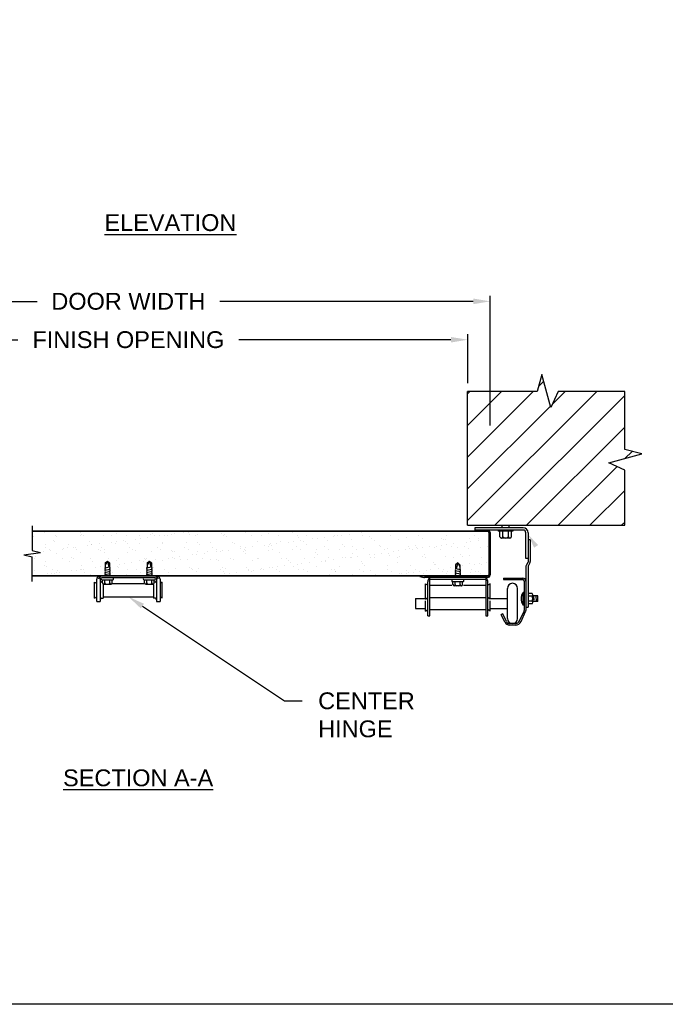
# Model space of a CAD drawing. Header units: inches. Extents: x 168.8 to 189.1, y 234.4 to 247.7.
# Tile 6 of 7: x 179.9 to 183.4, y 234.4 to 239.9. Entities that reach past the tile are written whole.
import ezdxf
from ezdxf import colors
from ezdxf.entities.mleader import LeaderData, LeaderLine
from ezdxf.math import Vec2, Vec3

# ---------------------------------------------------------------- set-up
doc = ezdxf.new("R2010")
doc.units = ezdxf.units.IN
doc.header["$LTSCALE"] = 0.25
doc.header["$MEASUREMENT"] = 0
doc.layers.add('591', color=7, linetype='Continuous')
doc.layers.add('ANNOTATIONS', color=1, linetype='Continuous')
doc.styles.add('ARIAL', font='arial.ttf', dxfattribs={"height": 0.09375})
doc.dimstyles.new('STANDARD$0', dxfattribs={"dimtxt": 0.09375, "dimasz": 0.09375, "dimexe": 0.03125, "dimexo": 0.046875, "dimgap": 0.09, "dimtad": 0, "dimtih": 1, "dimtoh": 1, "dimdec": 4, "dimzin": 0, "dimdsep": 46, "dimtxsty": 'ARIAL', "dimcen": 0.09, "dimadec": 0, "dimazin": 0, "dimtfac": 1, "dimtdec": 4, "dimtofl": 0, "dimtmove": 0, "dimatfit": 1, "dimfxl": 1, "dimtolj": 1, "dimtzin": 0, "dimarcsym": 0})

# ---------------------------------------------------------------- blocks, each defined once
blk = doc.blocks.new('*D1')
at = {"layer": 'ANNOTATIONS', "color": 0, "lineweight": -2, "transparency": 16777216}
for p, q in [((178.5672, 237.909), (178.5672, 238.1824)), ((178.661, 238.1511), (179.8425, 238.1511)), ((182.2547, 238.1511), (181.0732, 238.1511)), ((182.3485, 237.909), (182.3485, 238.1824))]:
    blk.add_line(p, q, dxfattribs=at)
at = {"layer": 'ANNOTATIONS', "color": 0, "transparency": 16777216}
for points in [[(178.661, 238.1667), (178.661, 238.1355), (178.5672, 238.1511)], [(182.2547, 238.1667), (182.2547, 238.1355), (182.3485, 238.1511)]]:
    blk.add_solid(points, dxfattribs=at)
at = {"layer": 'defpoints', "color": 0, "transparency": 16777216}
for p in [(182.3485, 238.1511), (178.5672, 237.8621), (182.3485, 237.8621)]:
    blk.add_point(p, dxfattribs=at)
at = {"layer": 'ANNOTATIONS', "color": 0, "transparency": 16777216, "insert": (180.4578, 238.1511), "char_height": 0.09375, "attachment_point": 5, "style": 'ARIAL'}
blk.add_mtext('\\A1;FINISH OPENING', dxfattribs=at)
blk = doc.blocks.new('*D2')
at = {"layer": 'ANNOTATIONS', "color": 0, "lineweight": -2, "transparency": 16777216}
for p, q in [((178.4422, 237.674), (178.4422, 238.3963)), ((178.536, 238.365), (179.9489, 238.365)), ((182.3797, 238.365), (180.9667, 238.365)), ((182.4735, 237.674), (182.4735, 238.3963))]:
    blk.add_line(p, q, dxfattribs=at)
at = {"layer": 'ANNOTATIONS', "color": 0, "transparency": 16777216}
for points in [[(178.536, 238.3807), (178.536, 238.3494), (178.4422, 238.365)], [(182.3797, 238.3807), (182.3797, 238.3494), (182.4735, 238.365)]]:
    blk.add_solid(points, dxfattribs=at)
at = {"layer": 'defpoints', "color": 0, "transparency": 16777216}
for p in [(178.4422, 238.365), (178.4422, 237.6272), (182.4735, 237.6272)]:
    blk.add_point(p, dxfattribs=at)
at = {"layer": 'ANNOTATIONS', "color": 0, "transparency": 16777216, "insert": (180.4578, 238.365), "char_height": 0.09375, "attachment_point": 5, "style": 'ARIAL'}
blk.add_mtext('\\A1;DOOR WIDTH', dxfattribs=at)
blk = doc.blocks.new('*X4')
at = {"color": 0}
for p, q in [((6.9805, 3.3544), (6.9805, 3.3544)), ((7.1805, 3.3527), (7.1805, 3.3527)), ((7.3836, 3.3483), (7.3836, 3.3483)), ((7.7579, 3.3516), (7.7579, 3.3516)), ((7.7839, 3.355), (7.7839, 3.355)), ((7.968, 3.3488), (7.968, 3.3488)), ((8.0989, 3.3505), (8.0989, 3.3505)), ((8.2268, 3.3499), (8.2268, 3.3499)), ((8.3618, 3.3547), (8.3618, 3.3547)), ((8.7461, 3.3522), (8.7461, 3.3522)), ((6.9174, 3.3327), (6.9174, 3.3327)), ((7.0302, 3.3088), (7.0302, 3.3088)), ((7.0394, 3.3003), (7.0394, 3.3003)), ((7.042, 3.3335), (7.042, 3.3335)), ((7.0453, 3.3321), (7.0453, 3.3321)), ((7.1803, 3.337), (7.1803, 3.337)), ((7.1897, 3.3442), (7.1897, 3.3442)), ((7.1977, 3.3337), (7.1977, 3.3337)), ((7.2332, 3.3044), (7.2332, 3.3044)), ((7.3112, 3.3386), (7.3112, 3.3386)), ((7.3534, 3.334), (7.3534, 3.334)), ((7.3541, 3.2984), (7.3541, 3.2984)), ((7.3801, 3.3018), (7.3801, 3.3018)), ((7.4208, 3.3072), (7.4208, 3.3072)), ((7.4333, 3.3027), (7.4333, 3.3027)), ((7.4391, 3.338), (7.4391, 3.338)), ((7.4425, 3.2942), (7.4425, 3.2942)), ((7.4887, 3.3161), (7.4887, 3.3161)), ((7.5091, 3.3343), (7.5091, 3.3343)), ((7.5097, 3.2934), (7.5097, 3.2934)), ((7.5147, 3.3196), (7.5147, 3.3196)), ((7.5553, 3.3249), (7.5553, 3.3249)), ((7.5741, 3.3429), (7.5741, 3.3429)), ((7.5836, 3.3465), (7.5836, 3.3465)), ((7.5928, 3.3381), (7.5928, 3.3381)), ((7.6233, 3.3339), (7.6233, 3.3339)), ((7.6363, 3.2982), (7.6363, 3.2982)), ((7.6493, 3.3373), (7.6493, 3.3373)), ((7.6648, 3.3346), (7.6648, 3.3346)), ((7.6899, 3.3426), (7.6899, 3.3426)), ((7.705, 3.3446), (7.705, 3.3446)), ((7.7726, 3.2977), (7.7726, 3.2977)), ((7.7866, 3.3421), (7.7866, 3.3421)), ((7.8205, 3.3349), (7.8205, 3.3349)), ((7.8329, 3.344), (7.8329, 3.344)), ((7.8364, 3.2965), (7.8364, 3.2965)), ((7.9035, 3.2994), (7.9035, 3.2994)), ((7.9762, 3.3352), (7.9762, 3.3352)), ((7.9867, 3.3404), (7.9867, 3.3404)), ((7.9959, 3.332), (7.9959, 3.332)), ((8.0314, 3.2987), (8.0314, 3.2987)), ((8.1319, 3.3354), (8.1319, 3.3354)), ((8.1665, 3.3036), (8.1665, 3.3036)), ((8.1897, 3.336), (8.1897, 3.336)), ((8.2876, 3.3357), (8.2876, 3.3357)), ((8.2973, 3.3053), (8.2973, 3.3053)), ((8.3423, 3.2991), (8.3423, 3.2991)), ((8.3683, 3.3025), (8.3683, 3.3025)), ((8.3898, 3.3343), (8.3898, 3.3343)), ((8.399, 3.3258), (8.399, 3.3258)), ((8.409, 3.3078), (8.409, 3.3078)), ((8.4252, 3.3047), (8.4252, 3.3047)), ((8.4433, 3.336), (8.4433, 3.336)), ((8.4769, 3.3168), (8.4769, 3.3168)), ((8.5029, 3.3202), (8.5029, 3.3202)), ((8.5436, 3.3256), (8.5436, 3.3256)), ((8.5603, 3.3095), (8.5603, 3.3095)), ((8.5928, 3.3298), (8.5928, 3.3298)), ((8.599, 3.3363), (8.599, 3.3363)), ((8.6115, 3.3345), (8.6115, 3.3345)), ((8.6375, 3.3379), (8.6375, 3.3379)), ((8.6782, 3.3433), (8.6782, 3.3433)), ((8.6912, 3.3112), (8.6912, 3.3112)), ((8.7547, 3.3366), (8.7547, 3.3366)), ((8.7929, 3.3281), (8.7929, 3.3281)), ((8.8021, 3.3197), (8.8021, 3.3197)), ((8.8191, 3.3106), (8.8191, 3.3106)), ((8.9104, 3.3369), (8.9104, 3.3369)), ((8.9541, 3.3155), (8.9541, 3.3155)), ((8.9959, 3.3237), (8.9959, 3.3237)), ((9.0662, 3.3371), (9.0662, 3.3371)), ((9.085, 3.3171), (9.085, 3.3171)), ((9.196, 3.322), (9.196, 3.322)), ((9.2052, 3.3135), (9.2052, 3.3135)), ((9.2129, 3.3165), (9.2129, 3.3165)), ((9.2219, 3.3374), (9.2219, 3.3374)), ((9.3305, 3.2997), (9.3305, 3.2997)), ((9.3479, 3.3214), (9.3479, 3.3214)), ((9.3566, 3.3031), (9.3566, 3.3031)), ((9.3776, 3.3377), (9.3776, 3.3377)), ((9.3972, 3.3085), (9.3972, 3.3085)), ((9.399, 3.3176), (9.399, 3.3176)), ((6.9503, 3.2453), (6.9503, 3.2453)), ((6.9763, 3.2487), (6.9763, 3.2487)), ((6.985, 3.2858), (6.985, 3.2858)), ((6.9854, 3.27), (6.9854, 3.27)), ((7.0064, 3.2566), (7.0064, 3.2566)), ((7.017, 3.254), (7.017, 3.254)), ((7.0829, 3.2605), (7.0829, 3.2605)), ((7.0849, 3.263), (7.0849, 3.263)), ((7.1109, 3.2664), (7.1109, 3.2664)), ((7.1159, 3.2875), (7.1159, 3.2875)), ((7.1411, 3.2703), (7.1411, 3.2703)), ((7.1516, 3.2718), (7.1516, 3.2718)), ((7.1621, 3.2569), (7.1621, 3.2569)), ((7.1835, 3.2406), (7.1835, 3.2406)), ((7.2195, 3.2807), (7.2195, 3.2807)), ((7.2438, 3.2869), (7.2438, 3.2869)), ((7.2455, 3.2841), (7.2455, 3.2841)), ((7.283, 3.2588), (7.283, 3.2588)), ((7.2862, 3.2895), (7.2862, 3.2895)), ((7.2922, 3.2503), (7.2922, 3.2503)), ((7.2968, 3.2706), (7.2968, 3.2706)), ((7.3143, 3.2423), (7.3143, 3.2423)), ((7.3179, 3.2572), (7.3179, 3.2572)), ((7.3788, 3.2918), (7.3788, 3.2918)), ((7.4423, 3.2417), (7.4423, 3.2417)), ((7.4525, 3.2709), (7.4525, 3.2709)), ((7.4736, 3.2575), (7.4736, 3.2575)), ((7.486, 3.2544), (7.486, 3.2544)), ((7.5773, 3.2466), (7.5773, 3.2466)), ((7.6082, 3.2712), (7.6082, 3.2712)), ((7.6293, 3.2577), (7.6293, 3.2577)), ((7.6376, 3.2928), (7.6376, 3.2928)), ((7.6861, 3.2526), (7.6861, 3.2526)), ((7.6953, 3.2442), (7.6953, 3.2442)), ((7.7082, 3.2482), (7.7082, 3.2482)), ((7.7639, 3.2715), (7.7639, 3.2715)), ((7.785, 3.258), (7.785, 3.258)), ((7.8361, 3.2476), (7.8361, 3.2476)), ((7.8456, 3.2881), (7.8456, 3.2881)), ((7.8891, 3.2482), (7.8891, 3.2482)), ((7.9196, 3.2717), (7.9196, 3.2717)), ((7.9385, 3.2459), (7.9385, 3.2459)), ((7.9407, 3.2583), (7.9407, 3.2583)), ((7.9646, 3.2493), (7.9646, 3.2493)), ((7.9711, 3.2525), (7.9711, 3.2525)), ((8.0052, 3.2547), (8.0052, 3.2547)), ((8.0394, 3.2921), (8.0394, 3.2921)), ((8.0731, 3.2636), (8.0731, 3.2636)), ((8.0753, 3.272), (8.0753, 3.272)), ((8.0892, 3.2465), (8.0892, 3.2465)), ((8.0964, 3.2586), (8.0964, 3.2586)), ((8.0992, 3.2671), (8.0992, 3.2671)), ((8.102, 3.2541), (8.102, 3.2541)), ((8.1398, 3.2724), (8.1398, 3.2724)), ((8.2077, 3.2813), (8.2077, 3.2813)), ((8.2299, 3.2535), (8.2299, 3.2535)), ((8.231, 3.2723), (8.231, 3.2723)), ((8.2337, 3.2848), (8.2337, 3.2848)), ((8.2395, 3.2904), (8.2395, 3.2904)), ((8.2487, 3.2819), (8.2487, 3.2819)), ((8.2521, 3.2589), (8.2521, 3.2589)), ((8.2744, 3.2901), (8.2744, 3.2901)), ((8.2922, 3.2421), (8.2922, 3.2421)), ((8.365, 3.2584), (8.365, 3.2584)), ((8.3867, 3.2726), (8.3867, 3.2726)), ((8.4078, 3.2592), (8.4078, 3.2592)), ((8.4425, 3.286), (8.4425, 3.286)), ((8.4923, 3.2404), (8.4923, 3.2404)), ((8.4958, 3.2601), (8.4958, 3.2601)), ((8.5424, 3.2729), (8.5424, 3.2729)), ((8.5635, 3.2594), (8.5635, 3.2594)), ((8.6237, 3.2595), (8.6237, 3.2595)), ((8.6426, 3.2842), (8.6426, 3.2842)), ((8.6518, 3.2758), (8.6518, 3.2758)), ((8.6981, 3.2732), (8.6981, 3.2732)), ((8.7192, 3.2597), (8.7192, 3.2597)), ((8.7588, 3.2643), (8.7588, 3.2643)), ((8.8456, 3.2798), (8.8456, 3.2798)), ((8.8538, 3.2734), (8.8538, 3.2734)), ((8.8749, 3.26), (8.8749, 3.26)), ((8.8897, 3.266), (8.8897, 3.266)), ((8.9268, 3.2466), (8.9268, 3.2466)), ((8.9528, 3.25), (8.9528, 3.25)), ((8.9934, 3.2553), (8.9934, 3.2553)), ((9.0095, 3.2737), (9.0095, 3.2737)), ((9.0176, 3.2654), (9.0176, 3.2654)), ((9.0306, 3.2603), (9.0306, 3.2603)), ((9.0457, 3.2781), (9.0457, 3.2781)), ((9.0549, 3.2697), (9.0549, 3.2697)), ((9.0613, 3.2643), (9.0613, 3.2643)), ((9.0874, 3.2677), (9.0874, 3.2677)), ((9.128, 3.273), (9.128, 3.273)), ((9.1526, 3.2702), (9.1526, 3.2702)), ((9.1653, 3.274), (9.1653, 3.274)), ((9.1863, 3.2606), (9.1863, 3.2606)), ((9.1959, 3.282), (9.1959, 3.282)), ((9.222, 3.2854), (9.222, 3.2854)), ((9.2487, 3.2737), (9.2487, 3.2737)), ((9.2626, 3.2908), (9.2626, 3.2908)), ((9.2835, 3.2719), (9.2835, 3.2719)), ((9.321, 3.2743), (9.321, 3.2743)), ((9.342, 3.2609), (9.342, 3.2609)), ((9.4114, 3.2713), (9.4114, 3.2713)), ((9.4488, 3.272), (9.4488, 3.272)), ((6.9266, 3.208), (6.9266, 3.208)), ((6.9326, 3.2166), (6.9326, 3.2166)), ((6.9881, 3.1895), (6.9881, 3.1895)), ((7.0484, 3.2358), (7.0484, 3.2358)), ((7.0823, 3.2083), (7.0823, 3.2083)), ((7.119, 3.1912), (7.119, 3.1912)), ((7.1327, 3.2149), (7.1327, 3.2149)), ((7.1419, 3.2064), (7.1419, 3.2064)), ((7.238, 3.2085), (7.238, 3.2085)), ((7.2469, 3.1906), (7.2469, 3.1906)), ((7.3357, 3.2105), (7.3357, 3.2105)), ((7.382, 3.1954), (7.382, 3.1954)), ((7.3938, 3.2088), (7.3938, 3.2088)), ((7.4669, 3.1838), (7.4669, 3.1838)), ((7.5128, 3.1971), (7.5128, 3.1971)), ((7.5348, 3.1927), (7.5348, 3.1927)), ((7.5358, 3.2087), (7.5358, 3.2087)), ((7.545, 3.2003), (7.545, 3.2003)), ((7.5495, 3.2091), (7.5495, 3.2091)), ((7.5608, 3.1962), (7.5608, 3.1962)), ((7.6014, 3.2015), (7.6014, 3.2015)), ((7.6407, 3.1965), (7.6407, 3.1965)), ((7.6694, 3.2105), (7.6694, 3.2105)), ((7.6954, 3.2139), (7.6954, 3.2139)), ((7.7052, 3.2094), (7.7052, 3.2094)), ((7.736, 3.2192), (7.736, 3.2192)), ((7.7388, 3.2043), (7.7388, 3.2043)), ((7.7758, 3.2013), (7.7758, 3.2013)), ((7.804, 3.2282), (7.804, 3.2282)), ((7.83, 3.2316), (7.83, 3.2316)), ((7.8609, 3.2097), (7.8609, 3.2097)), ((7.8706, 3.237), (7.8706, 3.237)), ((7.9067, 3.203), (7.9067, 3.203)), ((7.9389, 3.2026), (7.9389, 3.2026)), ((7.9481, 3.1942), (7.9481, 3.1942)), ((8.0166, 3.21), (8.0166, 3.21)), ((8.0346, 3.2024), (8.0346, 3.2024)), ((8.0984, 3.238), (8.0984, 3.238)), ((8.1419, 3.1982), (8.1419, 3.1982)), ((8.1696, 3.2073), (8.1696, 3.2073)), ((8.1723, 3.2102), (8.1723, 3.2102)), ((8.3005, 3.2089), (8.3005, 3.2089)), ((8.328, 3.2105), (8.328, 3.2105)), ((8.342, 3.1965), (8.342, 3.1965)), ((8.3512, 3.188), (8.3512, 3.188)), ((8.4284, 3.2083), (8.4284, 3.2083)), ((8.4551, 3.1845), (8.4551, 3.1845)), ((8.4837, 3.2108), (8.4837, 3.2108)), ((8.5015, 3.2319), (8.5015, 3.2319)), ((8.523, 3.1934), (8.523, 3.1934)), ((8.545, 3.192), (8.545, 3.192)), ((8.549, 3.1968), (8.549, 3.1968)), ((8.5634, 3.2132), (8.5634, 3.2132)), ((8.5897, 3.2022), (8.5897, 3.2022)), ((8.6394, 3.2111), (8.6394, 3.2111)), ((8.6576, 3.2111), (8.6576, 3.2111)), ((8.6836, 3.2145), (8.6836, 3.2145)), ((8.6943, 3.2149), (8.6943, 3.2149)), ((8.6953, 3.2359), (8.6953, 3.2359)), ((8.7243, 3.2199), (8.7243, 3.2199)), ((8.7451, 3.1903), (8.7451, 3.1903)), ((8.7922, 3.2288), (8.7922, 3.2288)), ((8.7951, 3.2114), (8.7951, 3.2114)), ((8.8182, 3.2323), (8.8182, 3.2323)), ((8.8222, 3.2142), (8.8222, 3.2142)), ((8.8588, 3.2376), (8.8588, 3.2376)), ((8.8954, 3.2342), (8.8954, 3.2342)), ((8.9046, 3.2258), (8.9046, 3.2258)), ((8.9481, 3.1859), (8.9481, 3.1859)), ((8.9508, 3.2117), (8.9508, 3.2117)), ((8.9573, 3.2191), (8.9573, 3.2191)), ((9.0882, 3.2208), (9.0882, 3.2208)), ((9.0984, 3.2298), (9.0984, 3.2298)), ((9.1065, 3.2119), (9.1065, 3.2119)), ((9.1482, 3.1842), (9.1482, 3.1842)), ((9.2161, 3.2202), (9.2161, 3.2202)), ((9.2622, 3.2122), (9.2622, 3.2122)), ((9.2985, 3.2281), (9.2985, 3.2281)), ((9.3077, 3.2196), (9.3077, 3.2196)), ((9.3511, 3.225), (9.3511, 3.225)), ((9.4179, 3.2125), (9.4179, 3.2125)), ((9.4433, 3.1851), (9.4433, 3.1851)), ((6.9237, 3.14), (6.9237, 3.14)), ((6.9824, 3.171), (6.9824, 3.171)), ((6.9916, 3.1626), (6.9916, 3.1626)), ((7.0257, 3.1448), (7.0257, 3.1448)), ((7.0468, 3.1314), (7.0468, 3.1314)), ((7.0516, 3.1394), (7.0516, 3.1394)), ((7.0631, 3.1307), (7.0631, 3.1307)), ((7.131, 3.1396), (7.131, 3.1396)), ((7.157, 3.143), (7.157, 3.143)), ((7.1814, 3.1451), (7.1814, 3.1451)), ((7.1854, 3.1666), (7.1854, 3.1666)), ((7.1866, 3.1443), (7.1866, 3.1443)), ((7.1977, 3.1484), (7.1977, 3.1484)), ((7.2025, 3.1317), (7.2025, 3.1317)), ((7.2656, 3.1573), (7.2656, 3.1573)), ((7.2916, 3.1607), (7.2916, 3.1607)), ((7.3582, 3.132), (7.3582, 3.132)), ((7.3855, 3.1649), (7.3855, 3.1649)), ((7.3947, 3.1564), (7.3947, 3.1564)), ((7.4002, 3.175), (7.4002, 3.175)), ((7.4262, 3.1785), (7.4262, 3.1785)), ((7.4454, 3.1453), (7.4454, 3.1453)), ((7.4929, 3.1457), (7.4929, 3.1457)), ((7.5139, 3.1323), (7.5139, 3.1323)), ((7.5885, 3.1604), (7.5885, 3.1604)), ((7.6486, 3.146), (7.6486, 3.146)), ((7.6696, 3.1325), (7.6696, 3.1325)), ((7.7113, 3.1519), (7.7113, 3.1519)), ((7.7886, 3.1587), (7.7886, 3.1587)), ((7.7978, 3.1503), (7.7978, 3.1503)), ((7.8043, 3.1463), (7.8043, 3.1463)), ((7.8254, 3.1328), (7.8254, 3.1328)), ((7.8392, 3.1513), (7.8392, 3.1513)), ((7.96, 3.1465), (7.96, 3.1465)), ((7.9743, 3.1561), (7.9743, 3.1561)), ((7.9811, 3.1331), (7.9811, 3.1331)), ((7.9916, 3.1543), (7.9916, 3.1543)), ((8.0513, 3.1313), (8.0513, 3.1313)), ((8.1052, 3.1578), (8.1052, 3.1578)), ((8.1157, 3.1468), (8.1157, 3.1468)), ((8.1192, 3.1402), (8.1192, 3.1402)), ((8.1368, 3.1334), (8.1368, 3.1334)), ((8.1453, 3.1437), (8.1453, 3.1437)), ((8.1859, 3.149), (8.1859, 3.149)), ((8.1917, 3.1526), (8.1917, 3.1526)), ((8.2009, 3.1441), (8.2009, 3.1441)), ((8.2331, 3.1572), (8.2331, 3.1572)), ((8.2538, 3.158), (8.2538, 3.158)), ((8.2714, 3.1471), (8.2714, 3.1471)), ((8.2798, 3.1614), (8.2798, 3.1614)), ((8.2925, 3.1337), (8.2925, 3.1337)), ((8.3205, 3.1667), (8.3205, 3.1667)), ((8.3681, 3.1621), (8.3681, 3.1621)), ((8.3884, 3.1757), (8.3884, 3.1757)), ((8.3947, 3.1482), (8.3947, 3.1482)), ((8.4144, 3.1791), (8.4144, 3.1791)), ((8.4271, 3.1474), (8.4271, 3.1474)), ((8.4482, 3.134), (8.4482, 3.134)), ((8.499, 3.1637), (8.499, 3.1637)), ((8.5828, 3.1477), (8.5828, 3.1477)), ((8.5948, 3.1464), (8.5948, 3.1464)), ((8.6039, 3.1342), (8.6039, 3.1342)), ((8.604, 3.138), (8.604, 3.138)), ((8.6269, 3.1631), (8.6269, 3.1631)), ((8.7385, 3.148), (8.7385, 3.148)), ((8.7543, 3.1819), (8.7543, 3.1819)), ((8.7596, 3.1345), (8.7596, 3.1345)), ((8.7619, 3.168), (8.7619, 3.168)), ((8.7978, 3.142), (8.7978, 3.142)), ((8.8928, 3.1696), (8.8928, 3.1696)), ((8.8942, 3.1482), (8.8942, 3.1482)), ((8.9153, 3.1348), (8.9153, 3.1348)), ((8.9979, 3.1403), (8.9979, 3.1403)), ((9.0071, 3.1319), (9.0071, 3.1319)), ((9.0207, 3.169), (9.0207, 3.169)), ((9.0395, 3.1319), (9.0395, 3.1319)), ((9.0499, 3.1485), (9.0499, 3.1485)), ((9.071, 3.1351), (9.071, 3.1351)), ((9.1074, 3.1409), (9.1074, 3.1409)), ((9.1335, 3.1443), (9.1335, 3.1443)), ((9.1558, 3.1739), (9.1558, 3.1739)), ((9.1574, 3.1757), (9.1574, 3.1757)), ((9.1741, 3.1497), (9.1741, 3.1497)), ((9.2009, 3.1359), (9.2009, 3.1359)), ((9.2056, 3.1488), (9.2056, 3.1488)), ((9.2267, 3.1354), (9.2267, 3.1354)), ((9.242, 3.1586), (9.242, 3.1586)), ((9.3087, 3.1674), (9.3087, 3.1674)), ((9.3512, 3.1798), (9.3512, 3.1798)), ((9.3542, 3.1287), (9.3542, 3.1287)), ((9.3613, 3.1491), (9.3613, 3.1491)), ((9.3766, 3.1763), (9.3766, 3.1763)), ((9.3824, 3.1357), (9.3824, 3.1357)), ((9.401, 3.1342), (9.401, 3.1342)), ((9.4027, 3.1797), (9.4027, 3.1797)), ((9.4145, 3.175), (9.4145, 3.175)), ((6.9285, 3.1129), (6.9285, 3.1129)), ((6.9964, 3.1219), (6.9964, 3.1219)), ((7.0224, 3.1253), (7.0224, 3.1253)), ((7.0351, 3.1227), (7.0351, 3.1227)), ((7.2352, 3.121), (7.2352, 3.121)), ((7.2444, 3.1125), (7.2444, 3.1125)), ((7.4382, 3.1166), (7.4382, 3.1166)), ((7.6383, 3.1148), (7.6383, 3.1148)), ((7.9167, 3.1136), (7.9167, 3.1136)), ((7.9846, 3.1225), (7.9846, 3.1225)), ((8.0107, 3.1259), (8.0107, 3.1259)), ((8.3036, 3.1126), (8.3036, 3.1126)), ((8.4315, 3.112), (8.4315, 3.112)), ((8.5666, 3.1168), (8.5666, 3.1168)), ((8.6975, 3.1185), (8.6975, 3.1185)), ((8.8254, 3.1179), (8.8254, 3.1179)), ((8.9049, 3.1142), (8.9049, 3.1142)), ((8.9604, 3.1228), (8.9604, 3.1228)), ((8.9729, 3.1232), (8.9729, 3.1232)), ((8.9989, 3.1266), (8.9989, 3.1266)), ((9.0913, 3.1244), (9.0913, 3.1244)), ((9.2192, 3.1238), (9.2192, 3.1238)), ((9.4102, 3.1257), (9.4102, 3.1257))]:
    blk.add_line(p, q, dxfattribs=at)

msp = doc.modelspace()

# ---------------------------------------------------------------- hatches: boundary and pattern name
at = {"layer": '591'}
h = msp.add_hatch(dxfattribs=at)
h.set_pattern_fill('ANSI31', color=256)
h.set_pattern_definition([(45, (0, -0.18327), (-0.08838835, 0.08838835), [])])
h.paths.add_polyline_path([(178.56722, 237.8621), (178.19573, 237.8621), (178.15486, 237.7729), (178.10458, 237.95831), (178.07972, 237.8621), (177.69222, 237.8621), (177.69222, 237.53954), (177.78843, 237.51469), (177.60302, 237.46441), (177.69222, 237.42353), (177.69222, 237.11699), (178.56722, 237.11699)])
h.paths.add_polyline_path([(183.31968, 237.51469), (183.22347, 237.53954), (183.22347, 237.8621), (182.85198, 237.8621), (182.81111, 237.7729), (182.76083, 237.95831), (182.73597, 237.8621), (182.34847, 237.8621), (182.34847, 237.11699), (183.22347, 237.11699), (183.22347, 237.42353), (183.13427, 237.46441)])

# ---------------------------------------------------------------- linework, layer by layer
for p, q in [((182.76083, 237.95831), (182.73597, 237.8621)), ((182.81111, 237.7729), (182.76083, 237.95831)), ((182.34847, 237.11699), (182.34847, 237.8621)), ((182.73597, 237.8621), (182.34847, 237.8621)), ((182.85198, 237.8621), (182.81111, 237.7729)), ((183.22347, 237.8621), (182.85198, 237.8621)), ((183.22347, 237.53954), (183.22347, 237.8621)), ((183.31968, 237.51469), (183.22347, 237.53954)), ((183.13427, 237.46441), (183.31968, 237.51469)), ((183.22347, 237.42353), (183.13427, 237.46441)), ((183.22347, 237.11699), (183.22347, 237.42353)), ((179.92215, 237.11337), (179.92215, 236.97575)), ((182.34847, 237.11699), (183.22347, 237.11699)), ((182.6571, 237.10295), (182.38822, 237.10295)), ((182.38822, 237.10295), (182.38822, 237.09057)), ((182.54135, 237.10295), (182.54135, 237.11699)), ((182.57885, 237.10295), (182.57885, 237.11699)), ((182.45916, 237.08339), (179.92215, 237.08339)), ((182.46411, 237.08139), (179.92215, 237.08139)), ((182.6571, 237.09057), (182.38822, 237.09057)), ((182.39878, 237.09057), (182.39878, 237.08339)), ((182.46628, 237.07626), (182.46628, 236.84051)), ((182.47347, 237.07626), (182.47347, 236.84051)), ((182.51916, 237.09057), (182.51916, 237.08395)), ((182.60103, 237.08395), (182.51916, 237.08395)), ((182.52791, 237.05332), (182.52791, 237.08395)), ((182.584, 237.04582), (182.53619, 237.04582)), ((182.54447, 237.05332), (182.54447, 237.08395)), ((182.57572, 237.05332), (182.57572, 237.08395)), ((182.59228, 237.05332), (182.59228, 237.08395)), ((182.60103, 237.09057), (182.60103, 237.08395)), ((182.67272, 236.93107), (182.67272, 237.07495)), ((182.6851, 237.07495), (182.6851, 236.91185)), ((182.69747, 237.03588), (182.6851, 237.03588)), ((182.69747, 237.03588), (182.69747, 236.91503)), ((179.87586, 236.95196), (179.96844, 236.96505)), ((179.87586, 236.95196), (179.92215, 236.94127)), ((179.92215, 236.97575), (179.96844, 236.96505)), ((179.92215, 236.80364), (179.92215, 236.94127)), ((182.6851, 236.93107), (182.67272, 236.93107)), ((180.32578, 236.87938), (180.35316, 236.88501)), ((180.32878, 236.88312), (180.32578, 236.87938)), ((180.32578, 236.87938), (180.32878, 236.87687)), ((180.32878, 236.87687), (180.32578, 236.87313)), ((180.32578, 236.86688), (180.35616, 236.87313)), ((180.32578, 236.87313), (180.32878, 236.87062)), ((180.32878, 236.90701), (180.34097, 236.91701)), ((180.34097, 236.91701), (180.32878, 236.89626)), ((180.32878, 236.90701), (180.32878, 236.88312)), ((180.34097, 236.91701), (180.35316, 236.90701)), ((180.34097, 236.91701), (180.34905, 236.88417)), ((180.35316, 236.90701), (180.35316, 236.88189)), ((180.35316, 236.88189), (180.35616, 236.87938)), ((180.35616, 236.87938), (180.35316, 236.87564)), ((180.35316, 236.87564), (180.35616, 236.87313)), ((180.35616, 236.87313), (180.35316, 236.86939)), ((180.55953, 236.87938), (180.58691, 236.88501)), ((180.56253, 236.88312), (180.55953, 236.87938)), ((180.55953, 236.87938), (180.56253, 236.87687)), ((180.56253, 236.87687), (180.55953, 236.87313)), ((180.55953, 236.86688), (180.58991, 236.87313)), ((180.55953, 236.87313), (180.56253, 236.87062)), ((180.56253, 236.90701), (180.57472, 236.91701)), ((180.57472, 236.91701), (180.56253, 236.89626)), ((180.56253, 236.90701), (180.56253, 236.88312)), ((180.57472, 236.91701), (180.58691, 236.90701)), ((180.57472, 236.91701), (180.5828, 236.88417)), ((180.58691, 236.90701), (180.58691, 236.88189)), ((180.58691, 236.88189), (180.58991, 236.87938)), ((180.58991, 236.87938), (180.58691, 236.87564)), ((180.58691, 236.87564), (180.58991, 236.87313)), ((180.58991, 236.87313), (180.58691, 236.86939)), ((182.28116, 236.87195), (182.27816, 236.86944)), ((182.29335, 236.90707), (182.28116, 236.89707)), ((182.28116, 236.89707), (182.28116, 236.87195)), ((182.30853, 236.86944), (182.28116, 236.87508)), ((182.29335, 236.90707), (182.28526, 236.87423)), ((182.30553, 236.89707), (182.29335, 236.90707)), ((182.29335, 236.90707), (182.30553, 236.88633)), ((182.30553, 236.89707), (182.30553, 236.87319)), ((182.30553, 236.87319), (182.30853, 236.86944)), ((182.67272, 236.88424), (182.67272, 236.64236)), ((182.68463, 236.91004), (182.67472, 236.89201)), ((182.6851, 236.88742), (182.6851, 236.66088)), ((182.69547, 236.90725), (182.68556, 236.88923)), ((182.46369, 236.83501), (179.92215, 236.83501)), ((182.45916, 236.83339), (179.92215, 236.83339)), ((180.60653, 236.82476), (180.30916, 236.82476)), ((180.32878, 236.87062), (180.32578, 236.86688)), ((180.32578, 236.86688), (180.32878, 236.86437)), ((180.32878, 236.86437), (180.32578, 236.86063)), ((180.32578, 236.85438), (180.35616, 236.86063)), ((180.32578, 236.86063), (180.32878, 236.85812)), ((180.32878, 236.85812), (180.32578, 236.85438)), ((180.32578, 236.85438), (180.32878, 236.85187)), ((180.32878, 236.85187), (180.32578, 236.84813)), ((180.32578, 236.84188), (180.35616, 236.84813)), ((180.32578, 236.84813), (180.32878, 236.84562)), ((180.32878, 236.84562), (180.32578, 236.84188)), ((180.32578, 236.84188), (180.32878, 236.83937)), ((180.32878, 236.83937), (180.32619, 236.83614)), ((180.35316, 236.86939), (180.35616, 236.86688)), ((180.35616, 236.86688), (180.35316, 236.86314)), ((180.35316, 236.86314), (180.35616, 236.86063)), ((180.35616, 236.86063), (180.35316, 236.85689)), ((180.35316, 236.85689), (180.35616, 236.85438)), ((180.35616, 236.85438), (180.35316, 236.85064)), ((180.35316, 236.85064), (180.35616, 236.84813)), ((180.35616, 236.84813), (180.35316, 236.84439)), ((180.35316, 236.84439), (180.35616, 236.84188)), ((180.35616, 236.84188), (180.35316, 236.83814)), ((180.35316, 236.83814), (180.35555, 236.83614)), ((180.56253, 236.87062), (180.55953, 236.86688)), ((180.55953, 236.86688), (180.56253, 236.86437)), ((180.56253, 236.86437), (180.55953, 236.86063)), ((180.55953, 236.85438), (180.58991, 236.86063)), ((180.55953, 236.86063), (180.56253, 236.85812)), ((180.56253, 236.85812), (180.55953, 236.85438)), ((180.55953, 236.85438), (180.56253, 236.85187)), ((180.56253, 236.85187), (180.55953, 236.84813)), ((180.55953, 236.84188), (180.58991, 236.84813)), ((180.55953, 236.84813), (180.56253, 236.84562)), ((180.56253, 236.84562), (180.55953, 236.84188)), ((180.55953, 236.84188), (180.56253, 236.83937)), ((180.56253, 236.83937), (180.55994, 236.83614)), ((180.58691, 236.86939), (180.58991, 236.86688)), ((180.58991, 236.86688), (180.58691, 236.86314)), ((180.58691, 236.86314), (180.58991, 236.86063)), ((180.58991, 236.86063), (180.58691, 236.85689)), ((180.58691, 236.85689), (180.58991, 236.85438)), ((180.58991, 236.85438), (180.58691, 236.85064)), ((180.58691, 236.85064), (180.58991, 236.84813)), ((180.58991, 236.84813), (180.58691, 236.84439)), ((180.58691, 236.84439), (180.58991, 236.84188)), ((180.58991, 236.84188), (180.58691, 236.83814)), ((180.58691, 236.83814), (180.5893, 236.83614)), ((182.08148, 236.83339), (182.08108, 236.8315)), ((182.08108, 236.8315), (182.10483, 236.82651)), ((182.45916, 236.8262), (182.10777, 236.8262)), ((182.1371, 236.61251), (182.1371, 236.8262)), ((182.27816, 236.86944), (182.28116, 236.8657)), ((182.28116, 236.8657), (182.27816, 236.86319)), ((182.27816, 236.86319), (182.28116, 236.85945)), ((182.30853, 236.85694), (182.27816, 236.86319)), ((182.28116, 236.85945), (182.27816, 236.85694)), ((182.27816, 236.85694), (182.28116, 236.8532)), ((182.28116, 236.8532), (182.27816, 236.85069)), ((182.27816, 236.85069), (182.28116, 236.84695)), ((182.30853, 236.84444), (182.27816, 236.85069)), ((182.28116, 236.84695), (182.27816, 236.84444)), ((182.27816, 236.84444), (182.28116, 236.8407)), ((182.28116, 236.8407), (182.27816, 236.83819)), ((182.27816, 236.83819), (182.28116, 236.83445)), ((182.30853, 236.83194), (182.27816, 236.83819)), ((182.28116, 236.83445), (182.27816, 236.83194)), ((182.27816, 236.83194), (182.28116, 236.8282)), ((182.28116, 236.8282), (182.27876, 236.8262)), ((182.30853, 236.86944), (182.30553, 236.86694)), ((182.30553, 236.86694), (182.30853, 236.86319)), ((182.30853, 236.86319), (182.30553, 236.86069)), ((182.30553, 236.86069), (182.30853, 236.85694)), ((182.30853, 236.85694), (182.30553, 236.85444)), ((182.30553, 236.85444), (182.30853, 236.85069)), ((182.30853, 236.85069), (182.30553, 236.84819)), ((182.30553, 236.84819), (182.30853, 236.84444)), ((182.30853, 236.84444), (182.30553, 236.84194)), ((182.30553, 236.84194), (182.30853, 236.83819)), ((182.30853, 236.83819), (182.30553, 236.83569)), ((182.30553, 236.83569), (182.30853, 236.83194)), ((182.30853, 236.83194), (182.30553, 236.82944)), ((182.30553, 236.82944), (182.30813, 236.8262)), ((182.4496, 236.8262), (182.4496, 236.61251)), ((182.54772, 236.82239), (182.65647, 236.82239)), ((182.54772, 236.82239), (182.54772, 236.81389)), ((180.26872, 236.71051), (180.26872, 236.80001)), ((180.26872, 236.80001), (180.28122, 236.79182)), ((180.28122, 236.69276), (180.28122, 236.81601)), ((180.30041, 236.81601), (180.30041, 236.69276)), ((180.30916, 236.80045), (180.31118, 236.80045)), ((180.31007, 236.81232), (180.37188, 236.81232)), ((180.3141, 236.79639), (180.3141, 236.81232)), ((180.31791, 236.78701), (180.31791, 236.71007)), ((180.3216, 236.78889), (180.36035, 236.78889)), ((180.32691, 236.79639), (180.32691, 236.81232)), ((180.35503, 236.79639), (180.35503, 236.81232)), ((180.36785, 236.79639), (180.36785, 236.81232)), ((180.37029, 236.79182), (180.54466, 236.79182)), ((180.54382, 236.81232), (180.60563, 236.81232)), ((180.54785, 236.79639), (180.54785, 236.81232)), ((180.55535, 236.78889), (180.5941, 236.78889)), ((180.56066, 236.79639), (180.56066, 236.81232)), ((180.58878, 236.79639), (180.58878, 236.81232)), ((180.59778, 236.78574), (180.59778, 236.71007)), ((180.6016, 236.79639), (180.6016, 236.81232)), ((180.60653, 236.80045), (180.60395, 236.80045)), ((180.61528, 236.81601), (180.61528, 236.69276)), ((180.63447, 236.81601), (180.63447, 236.69276)), ((180.64697, 236.80001), (180.63447, 236.79182)), ((180.64697, 236.71051), (180.64697, 236.80001)), ((182.11322, 236.70551), (182.11322, 236.79064)), ((182.11322, 236.79064), (182.12572, 236.78245)), ((182.12572, 236.61251), (182.12572, 236.8012)), ((182.4496, 236.81482), (182.1371, 236.81482)), ((182.1371, 236.78245), (182.26086, 236.78245)), ((182.32425, 236.80239), (182.26244, 236.80239)), ((182.26647, 236.78645), (182.26647, 236.80239)), ((182.31272, 236.77895), (182.27397, 236.77895)), ((182.27928, 236.78645), (182.27928, 236.80239)), ((182.30741, 236.78645), (182.30741, 236.80239)), ((182.32022, 236.78645), (182.32022, 236.80239)), ((182.32447, 236.78245), (182.4496, 236.78245)), ((182.46097, 236.61251), (182.46097, 236.8012)), ((182.47347, 236.79064), (182.46097, 236.78245)), ((182.47347, 236.70551), (182.47347, 236.79064)), ((182.54772, 236.81389), (182.65647, 236.81389)), ((182.56957, 236.59764), (182.56957, 236.76501)), ((182.62657, 236.59764), (182.62657, 236.76501)), ((182.66422, 236.80614), (182.66422, 236.64236)), ((180.26872, 236.71051), (180.28122, 236.7187)), ((180.30916, 236.71007), (180.31791, 236.71007)), ((180.31791, 236.7187), (180.59778, 236.7187)), ((180.60653, 236.71007), (180.59778, 236.71007)), ((180.64697, 236.71051), (180.63447, 236.7187)), ((182.05858, 236.70867), (182.11322, 236.70867)), ((182.05858, 236.70867), (182.05858, 236.65398)), ((182.11322, 236.70551), (182.12572, 236.7137)), ((182.1371, 236.7137), (182.4496, 236.7137)), ((182.47347, 236.70551), (182.46097, 236.7137)), ((182.47347, 236.70867), (182.56957, 236.70867)), ((182.65702, 236.67251), (182.65702, 236.74301)), ((182.66422, 236.74301), (182.65702, 236.74301)), ((182.7071, 236.73591), (182.6851, 236.73591)), ((182.7071, 236.72176), (182.6851, 236.72176)), ((182.7115, 236.68668), (182.7115, 236.72883)), ((182.73922, 236.72311), (182.7115, 236.72311)), ((182.71968, 236.69882), (182.71788, 236.7194)), ((182.73259, 236.69599), (182.73039, 236.72114)), ((182.73922, 236.69241), (182.73922, 236.72311)), ((180.28122, 236.69276), (180.30041, 236.69276)), ((180.61528, 236.69276), (180.63447, 236.69276)), ((182.05858, 236.65398), (182.11322, 236.65398)), ((182.11322, 236.63876), (182.11322, 236.69624)), ((182.47347, 236.63876), (182.47347, 236.69624)), ((182.47347, 236.65398), (182.56957, 236.65398)), ((182.66422, 236.67251), (182.65702, 236.67251)), ((182.67272, 236.66088), (182.6851, 236.66088)), ((182.7071, 236.69376), (182.6851, 236.69376)), ((182.7071, 236.67961), (182.6851, 236.67961)), ((182.73922, 236.69241), (182.7115, 236.69241)), ((182.11322, 236.63876), (182.12572, 236.64695)), ((182.12572, 236.61251), (182.1371, 236.61251)), ((182.1371, 236.64695), (182.4496, 236.64695)), ((182.4496, 236.61251), (182.46097, 236.61251)), ((182.47347, 236.63876), (182.46097, 236.64695)), ((182.54361, 236.62251), (182.53597, 236.61878)), ((182.55649, 236.57671), (182.53597, 236.61878)), ((182.56413, 236.58044), (182.54361, 236.62251)), ((182.63804, 236.58451), (182.66349, 236.63909)), ((182.64575, 236.58092), (182.6712, 236.6355)), ((182.61391, 236.56914), (182.58222, 236.56914)), ((182.61391, 236.56064), (182.58222, 236.56064))]:
    msp.add_line(p, q, dxfattribs=at)
for centre, radius, start, end in [((182.6571, 237.07495), 0.028, 0, 90), ((182.45916, 237.07626), 0.01431, 0, 90), ((182.45916, 237.07626), 0.00713, 0, 90), ((182.53619, 237.05415), 0.00832, 185.66822, 354.33178), ((182.5601, 237.06585), 0.02003, 218.71799, 321.28201), ((182.584, 237.05415), 0.00832, 185.66822, 354.33178), ((182.6571, 237.07495), 0.01562, 0, 90), ((182.68885, 236.88424), 0.01613, 151.18921, 180), ((182.68135, 236.91185), 0.00375, 331.18921, 0), ((182.68885, 236.88742), 0.00375, 151.18921, 180), ((182.68135, 236.91503), 0.01613, 331.18921, 0), ((180.2986, 236.81601), 0.01738, 90, 180), ((180.30916, 236.81601), 0.01738, 90, 180), ((180.30916, 236.81601), 0.00875, 90, 180), ((180.31509, 236.81854), 0.00799, 128.93592, 231.06408), ((180.36685, 236.81854), 0.00799, 308.93592, 51.06408), ((180.54884, 236.81854), 0.00799, 128.93592, 231.06408), ((180.6006, 236.81854), 0.00799, 308.93592, 51.06408), ((180.60653, 236.81601), 0.01738, 0, 90), ((180.60653, 236.81601), 0.00875, 0, 90), ((180.6171, 236.81601), 0.01738, 0, 90), ((182.10777, 236.84051), 0.01431, 258.11134, 270), ((182.15072, 236.8012), 0.025, 123.02466, 180), ((182.43597, 236.8012), 0.025, 0, 56.97534), ((182.45916, 236.84051), 0.00713, 270, 0), ((182.45916, 236.84051), 0.01431, 270, 0), ((182.65647, 236.80614), 0.01625, 0, 90), ((180.30916, 236.8092), 0.00875, 180, 270), ((180.3216, 236.79639), 0.0075, 180, 270), ((180.31941, 236.79639), 0.0075, 278.38554, 0), ((180.33441, 236.79639), 0.0075, 180, 270), ((180.34753, 236.79639), 0.0075, 270, 0), ((180.36253, 236.79639), 0.0075, 180, 261.61446), ((180.36035, 236.79639), 0.0075, 270, 0), ((180.55535, 236.79639), 0.0075, 180, 270), ((180.55316, 236.79639), 0.0075, 278.38554, 0), ((180.56816, 236.79639), 0.0075, 180, 270), ((180.58128, 236.79639), 0.0075, 270, 0), ((180.59628, 236.79639), 0.0075, 180, 261.61446), ((180.5941, 236.79639), 0.0075, 270, 0), ((180.60653, 236.8092), 0.00875, 270, 0), ((182.26747, 236.8086), 0.00799, 128.93592, 231.06408), ((182.27397, 236.78645), 0.0075, 180, 270), ((182.27178, 236.78645), 0.0075, 278.38554, 0), ((182.28678, 236.78645), 0.0075, 180, 270), ((182.29991, 236.78645), 0.0075, 270, 0), ((182.31491, 236.78645), 0.0075, 180, 261.61446), ((182.31272, 236.78645), 0.0075, 270, 0), ((182.31923, 236.8086), 0.00799, 308.93592, 51.06408), ((182.59807, 236.76501), 0.0285, 0, 180), ((182.65647, 236.80614), 0.00775, 0, 90), ((180.30916, 236.70132), 0.00875, 90, 180), ((180.60653, 236.70132), 0.00875, 0, 90), ((182.71219, 236.70776), 0.06547, 147.42342, 212.57658), ((182.70361, 236.72883), 0.00789, 296.24437, 63.75563), ((182.68702, 236.70776), 0.02447, 325.10562, 34.89438), ((182.70361, 236.68668), 0.00789, 296.24437, 63.75563), ((182.59807, 236.59764), 0.0285, 180, 0), ((182.65647, 236.64236), 0.00775, 335, 0), ((182.65647, 236.64236), 0.01625, 335, 0), ((182.58222, 236.58926), 0.02863, 206, 270), ((182.58222, 236.58926), 0.02013, 206, 270), ((182.61391, 236.59576), 0.02662, 270, 335), ((182.61391, 236.59576), 0.03513, 270, 335)]:
    msp.add_arc(centre, radius, start, end, dxfattribs=at)
at = {"layer": '591', "linetype": 'Continuous'}
msp.add_solid([(182.7186, 236.99202), (182.74075, 237.00688), (182.6851, 237.06588)], dxfattribs=at)
at = {"layer": 'defpoints'}
msp.add_lwpolyline([(189.05875, 234.44685), (168.77187, 234.44685), (168.77187, 247.18196), (189.05875, 247.18196)], close=True, dxfattribs=at)

# ---------------------------------------------------------------- block references
at = {"layer": '591'}
msp.add_blockref('*X4', (173.00933, 233.72392), dxfattribs=at)

# ---------------------------------------------------------------- texts
at = {"layer": 'ANNOTATIONS', "char_height": 0.09375, "attachment_point": 2, "style": 'ARIAL'}
for s, insert, width in [('{\\LELEVATION}', (180.69198, 238.85097), 3.0834986), ('{\\LSECTION A-A}', (180.51216, 235.75603), 1.3823677)]:
    msp.add_mtext(s, dxfattribs=dict(at, insert=insert, width=width))

# ---------------------------------------------------------------- dimensions: what is measured, and where the dimension line sits
at = {"layer": 'ANNOTATIONS'}
for base, p1, p2, text, picture, middle in [((178.44222, 238.36505), (182.47347, 237.62717), (178.44222, 237.62717), 'DOOR WIDTH', '*D2', (180.45785, 238.36505)), ((182.34847, 238.15111), (178.56722, 237.8621), (182.34847, 237.8621), 'FINISH OPENING', '*D1', (180.45785, 238.15111))]:
    dim = msp.add_linear_dim(base=base, p1=p1, p2=p2, text=text, dimstyle='STANDARD$0', dxfattribs=at)
    dim.commit()
    dim.dimension.update_dxf_attribs({"geometry": picture, "text_midpoint": middle})

# ---------------------------------------------------------------- leaders
ml = msp.add_multileader_mtext('Standard', dxfattribs=at)
ml.set_content('CENTER \\PHINGE', color=256, style='ARIAL')
ml.set_leader_properties()
ml.build(insert=Vec2(0, 0))
ml.multileader.update_dxf_attribs({"dogleg_length": 0.36, "arrow_head_size": 0.09375})
ctx = ml.context
ctx.base_point, ctx.char_height, ctx.arrow_head_size, ctx.landing_gap_size, ctx.plane_origin = Vec3(181.42537, 236.13789), 0.09375, 0.09375, 0.09, Vec3(178.18834, 235.70466)
notes = []
notes.append((ctx, [(0, (1, 1, 0), (181.32741, 236.13789), (1, 0), 0.09796, [(0, [(180.45785, 236.7187)], 0, [])])]))
ctx.mtext.insert, ctx.mtext.width, ctx.mtext.flow_direction = Vec3(181.51537, 236.18556), 1.7447527, 5
for ctx, leaders in notes:
    for number, flags, end, landing, length, lines in leaders:
        leader = LeaderData()
        leader.index, (leader.has_last_leader_line, leader.has_dogleg_vector, leader.attachment_direction) = number, flags
        leader.last_leader_point, leader.dogleg_vector, leader.dogleg_length = Vec3(end), Vec3(landing), length
        for number, points, colour, breaks in lines:
            line = LeaderLine()
            line.index, line.vertices, line.color, line.breaks = number, Vec3.list(points), colors.encode_raw_color(colour), breaks
            leader.lines.append(line)
        ctx.leaders.append(leader)

doc.saveas('drawing.dxf')
